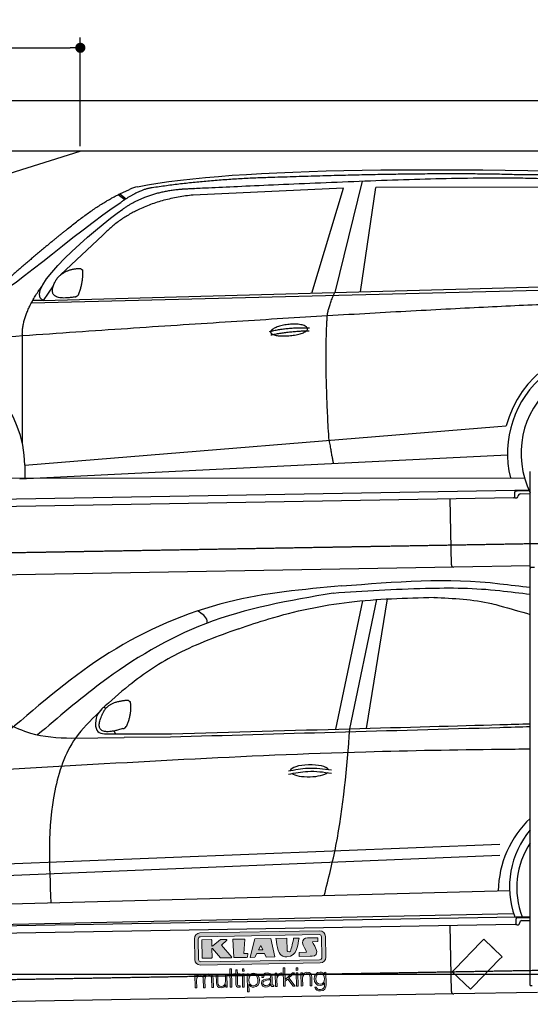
# Model space of a CAD drawing. Header units: millimetres. Extents: x 552 to 7231, y 5917 to 11886.
# Tile 3 of 4: x 2434 to 4448, y 7998 to 11886. Entities that reach past the tile are written whole.
import ezdxf

# ---------------------------------------------------------------- set-up
doc = ezdxf.new("R2010")
doc.units = ezdxf.units.MM
doc.linetypes.add('GEN3', pattern=[6.25, 5, -1.25])
doc.layers.get('0').update_dxf_attribs({"lineweight": 25})
for name, color, linetype, lineweight in [('3', 6, 'GEN3', 25), ('4', 3, 'Continuous', 25), ('5', 3, 'Continuous', 25)]:
    doc.layers.add(name, color=color, linetype=linetype, lineweight=lineweight)
doc.layers.add('Car', color=10, linetype='Continuous')
doc.layers.add('Logo', color=7, linetype='Continuous')
doc.styles.get("Standard").update_dxf_attribs({"font": 'ISOCP.SHX'})
doc.dimstyles.new('GEN-ISO$0', dxfattribs={"dimscale": 20, "dimtxt": 3.5, "dimasz": 2, "dimexe": 2, "dimexo": 1, "dimgap": 1.5, "dimtad": 1, "dimdec": 1, "dimlfac": 0.1, "dimdsep": 46, "dimtxsty": 'Standard', "dimblk": 'PUNKT', "dimcen": 2, "dimclrd": 256, "dimclre": 256, "dimclrt": 2, "dimadec": 0, "dimazin": 0, "dimtp": 0.1, "dimtm": 0.1, "dimtfac": 0.71, "dimtdec": 1, "dimtmove": 2, "dimatfit": 3, "dimldrblk": 'PUNKT', "dimfxl": 1, "dimtolj": 1, "dimarcsym": 0})

# ---------------------------------------------------------------- blocks, each defined once
blk = doc.blocks.new('PUNKT')
at = {"layer": '4', "color": 0, "linetype": 'ByBlock'}
blk.add_line((-0.5, 0), (-1, 0), dxfattribs=at)
at = {"layer": '4', "color": 0, "linetype": 'ByBlock', "const_width": 0.5}
blk.add_lwpolyline([(-0.25, 0, 1), (0.25, 0, 1)], format="xyb", close=True, dxfattribs=at)
blk = doc.blocks.new('*D9')
at = {"layer": '4', "lineweight": -2, "transparency": 16777216}
for p, q in [((1072.8, 11385.9), (1072.8, 11814.6)), ((2672.8, 11385.9), (2672.8, 11814.6)), ((1112.8, 11774.6), (2632.8, 11774.6))]:
    blk.add_line(p, q, dxfattribs=at)
at = {"layer": 'Defpoints', "color": 0, "transparency": 16777216}
for p in [(2672.8, 11774.6), (1072.8, 11365.9), (2672.8, 11365.9)]:
    blk.add_point(p, dxfattribs=at)
at = {"layer": '4', "lineweight": -2, "transparency": 16777216, "xscale": 40, "yscale": 40, "zscale": 40, "rotation": 180}
blk.add_blockref('PUNKT', (1072.8, 11774.6), dxfattribs=at)
at = {"layer": '4', "lineweight": -2, "transparency": 16777216, "xscale": 40, "yscale": 40, "zscale": 40}
blk.add_blockref('PUNKT', (2672.8, 11774.6), dxfattribs=at)
at = {"layer": '4', "color": 2, "transparency": 16777216, "insert": (1872.8, 11839.6), "char_height": 70, "attachment_point": 5}
blk.add_mtext('\\A1;160', dxfattribs=at)
blk = doc.blocks.new('KLAUS')
at = {"layer": 'Logo'}
h = blk.add_hatch(color=8, dxfattribs=at)
h.dxf.hatch_style = 2
edge = h.paths.add_edge_path()
edge.add_spline(control_points=[(3.6, 29.09), (2.88, 29.09), (2.3, 28.51), (2.3, 27.8), (2.3, 27.8), (2.3, 16.11), (2.3, 16.11), (2.3, 15.39), (2.88, 14.81), (3.6, 14.81), (3.6, 14.81), (71.16, 14.81), (71.16, 14.81), (71.88, 14.81), (72.46, 15.39), (72.46, 16.11), (72.46, 16.11), (72.46, 27.8), (72.46, 27.8), (72.46, 28.51), (71.88, 29.09), (71.16, 29.09), (71.16, 29.09), (3.6, 29.09), (3.6, 29.09), (3.6, 29.09), (3.6, 29.09), (3.6, 29.09)], knot_values=[0, 0, 0, 0, 1, 1, 1, 2, 2, 2, 3, 3, 3, 4, 4, 4, 5, 5, 5, 6, 6, 6, 7, 7, 7, 8, 8, 8, 9, 9, 9, 9], degree=3, periodic=0)
edge = h.paths.add_edge_path()
edge.add_spline(control_points=[(3.35, 31.23), (3.35, 31.23), (71.47, 31.23), (71.47, 31.23), (73.26, 31.23), (74.71, 29.77), (74.71, 27.99), (74.71, 27.99), (74.71, 16.17), (74.71, 16.17), (74.71, 14.38), (73.26, 12.93), (71.47, 12.93), (71.47, 12.93), (3.35, 12.93), (3.35, 12.93), (1.56, 12.93), (0.11, 14.38), (0.11, 16.17), (0.11, 16.17), (0.11, 27.99), (0.11, 27.99), (0.11, 29.77), (1.56, 31.23), (3.35, 31.23), (3.35, 31.23), (3.35, 31.23), (3.35, 31.23)], knot_values=[0, 0, 0, 0, 1, 1, 1, 2, 2, 2, 3, 3, 3, 4, 4, 4, 5, 5, 5, 6, 6, 6, 7, 7, 7, 8, 8, 8, 9, 9, 9, 9], degree=3, periodic=0)
h = blk.add_hatch(color=8, dxfattribs=at)
h.dxf.hatch_style = 2
edge = h.paths.add_edge_path()
edge.add_spline(control_points=[(4.5, 27.33), (4.5, 27.33), (9.7, 27.33), (9.7, 27.33), (9.84, 27.33), (9.96, 27.22), (9.96, 27.08), (9.96, 27.08), (9.96, 23.69), (9.96, 23.69), (9.96, 23.69), (9.94, 23.64), (10.04, 23.59), (10.14, 23.53), (10.2, 23.57), (10.2, 23.57), (10.2, 23.57), (10.51, 23.75), (10.51, 23.75), (10.51, 23.75), (14.94, 27.33), (14.94, 27.33), (14.94, 27.33), (18.41, 27.33), (18.41, 27.33), (18.41, 27.33), (18.49, 27.33), (18.56, 27.2), (18.65, 27.04), (18.53, 26.91), (18.53, 26.91), (18.53, 26.91), (15.49, 24.11), (15.49, 24.11), (15.49, 24.11), (21.14, 17.06), (21.14, 17.06), (21.14, 17.06), (21.13, 16.91), (21.13, 16.91), (21.08, 16.84), (20.99, 16.82), (20.99, 16.82), (20.99, 16.82), (14.7, 16.82), (14.7, 16.82), (14.7, 16.82), (10.26, 22.17), (10.26, 22.17), (10.26, 22.17), (10.19, 22.24), (10.08, 22.21), (9.97, 22.18), (9.96, 22.11), (9.96, 22.11), (9.96, 22.11), (9.96, 17.08), (9.96, 17.08), (9.96, 16.94), (9.84, 16.82), (9.7, 16.82), (9.7, 16.82), (4.5, 16.82), (4.5, 16.82), (4.36, 16.82), (4.25, 16.94), (4.25, 17.08), (4.25, 17.08), (4.25, 27.08), (4.25, 27.08), (4.25, 27.22), (4.36, 27.33), (4.5, 27.33), (4.5, 27.33), (4.5, 27.33), (4.5, 27.33)], knot_values=[0, 0, 0, 0, 1, 1, 1, 2, 2, 2, 3, 3, 3, 4, 4, 4, 5, 5, 5, 6, 6, 6, 7, 7, 7, 8, 8, 8, 9, 9, 9, 10, 10, 10, 11, 11, 11, 12, 12, 12, 13, 13, 13, 14, 14, 14, 15, 15, 15, 16, 16, 16, 17, 17, 17, 18, 18, 18, 19, 19, 19, 20, 20, 20, 21, 21, 21, 22, 22, 22, 23, 23, 23, 24, 24, 24, 25, 25, 25, 25], degree=3, periodic=0)
h = blk.add_hatch(color=8, dxfattribs=at)
h.dxf.hatch_style = 2
h.paths.add_polyline_path([(22.42, 17.06), (21.97, 27.15), (22.24, 27.33), (28.55, 27.33), (28.86, 26.97), (28.01, 19.08), (30.26, 19.07), (30.44, 18.95), (30.08, 16.95), (29.49, 16.82), (22.6, 16.82)])
h = blk.add_hatch(color=8, dxfattribs=at)
h.paths.add_polyline_path([(36.52, 21.01), (38.93, 21.01), (37.87, 23.57)])
h.paths.add_polyline_path([(34.52, 27.33), (43.65, 27.33), (45.76, 16.94), (45.57, 16.82), (40.83, 16.82), (39.89, 18.95), (35.42, 18.95), (34.27, 16.82), (31.78, 16.82), (31.66, 17)])
h = blk.add_hatch(color=8, dxfattribs=at)
h.dxf.hatch_style = 2
edge = h.paths.add_edge_path()
edge.add_spline(control_points=[(52.69, 27.32), (52.69, 27.32), (52.88, 20.14), (52.88, 20.14), (53.01, 19.89), (53.2, 19.77), (53.43, 19.71), (53.91, 19.59), (54.43, 19.57), (54.64, 20.03), (55.23, 21.34), (56.27, 25.45), (56.6, 27.33), (56.6, 27.33), (59.77, 27.33), (59.77, 27.33), (58.77, 23.9), (58.56, 16.82), (52.63, 16.76), (48.72, 16.72), (48.01, 19.35), (47.27, 22.24), (46.89, 23.68), (46.54, 27.33), (46.54, 27.33), (46.54, 27.33), (52.69, 27.32), (52.69, 27.32), (52.69, 27.32), (52.69, 27.32), (52.69, 27.32)], knot_values=[0, 0, 0, 0, 1, 1, 1, 2, 2, 2, 3, 3, 3, 4, 4, 4, 5, 5, 5, 6, 6, 6, 7, 7, 7, 8, 8, 8, 9, 9, 9, 10, 10, 10, 10], degree=3, periodic=0)
h = blk.add_hatch(color=8, dxfattribs=at)
h.dxf.hatch_style = 2
edge = h.paths.add_edge_path()
edge.add_spline(control_points=[(64.46, 27.33), (64.46, 27.33), (70.31, 27.33), (70.31, 27.33), (70.31, 26.52), (70.31, 26.02), (70.31, 25.12), (70.31, 25.12), (67.3, 25.12), (67.3, 25.12), (67.24, 25.04), (67.25, 25.11), (67.25, 24.91), (67.25, 24.88), (69.73, 20.38), (69.73, 19.57), (69.73, 16.4), (67.22, 16.81), (65.9, 16.82), (65.9, 16.82), (59.59, 16.82), (59.59, 16.82), (59.59, 17.76), (59.59, 18.23), (59.59, 19.14), (59.59, 19.14), (63.75, 19.14), (63.75, 19.14), (63.82, 19.22), (63.81, 19.11), (63.81, 19.31), (63.81, 20.32), (61.58, 23.06), (61.58, 24.63), (61.58, 26.33), (62.83, 27.34), (64.46, 27.33), (64.46, 27.33), (64.46, 27.33), (64.46, 27.33)], knot_values=[0, 0, 0, 0, 1, 1, 1, 2, 2, 2, 3, 3, 3, 4, 4, 4, 5, 5, 5, 6, 6, 6, 7, 7, 7, 8, 8, 8, 9, 9, 9, 10, 10, 10, 11, 11, 11, 12, 12, 12, 13, 13, 13, 13], degree=3, periodic=0)
h = blk.add_hatch(color=30, dxfattribs=at)
h.dxf.hatch_style = 2
edge = h.paths.add_edge_path()
edge.add_spline(control_points=[(0, 0), (0, 0), (0.92, 0), (0.92, 0), (0.92, 0), (0.92, 4.22), (0.92, 4.22), (0.94, 5.8), (1.58, 7), (3.18, 7), (4.35, 7), (4.77, 6.15), (4.76, 5.12), (4.76, 5.12), (4.76, 0), (4.76, 0), (4.76, 0), (5.68, 0), (5.68, 0), (5.68, 0), (5.68, 4.27), (5.68, 4.27), (5.68, 5.68), (6.14, 7), (7.73, 7), (9.05, 7), (9.52, 6.32), (9.52, 5.08), (9.52, 5.08), (9.52, 0), (9.52, 0), (9.52, 0), (10.44, 0), (10.44, 0), (10.44, 0), (10.44, 5.12), (10.44, 5.12), (10.44, 6.91), (9.59, 7.77), (7.94, 7.77), (6.94, 7.77), (5.99, 7.29), (5.54, 6.3), (5.26, 7.29), (4.36, 7.77), (3.37, 7.77), (2.17, 7.77), (1.38, 7.19), (0.89, 6.28), (0.89, 6.28), (0.85, 6.28), (0.85, 6.28), (0.85, 6.28), (0.85, 7.55), (0.85, 7.55), (0.85, 7.55), (0, 7.55), (0, 7.55), (0, 7.55), (0, 0), (0, 0), (0, 0), (0, 0), (0, 0)], knot_values=[0, 0, 0, 0, 1, 1, 1, 2, 2, 2, 3, 3, 3, 4, 4, 4, 5, 5, 5, 6, 6, 6, 7, 7, 7, 8, 8, 8, 9, 9, 9, 10, 10, 10, 11, 11, 11, 12, 12, 12, 13, 13, 13, 14, 14, 14, 15, 15, 15, 16, 16, 16, 17, 17, 17, 18, 18, 18, 19, 19, 19, 20, 20, 20, 21, 21, 21, 21], degree=3, periodic=0)
h = blk.add_hatch(color=30, dxfattribs=at)
h.dxf.hatch_style = 2
edge = h.paths.add_edge_path()
edge.add_spline(control_points=[(18.31, 7.55), (18.31, 7.55), (17.39, 7.55), (17.39, 7.55), (17.39, 7.55), (17.39, 3.59), (17.39, 3.59), (17.39, 2.05), (16.7, 0.56), (15.12, 0.56), (13.66, 0.56), (13.15, 1.27), (13.1, 2.64), (13.1, 2.64), (13.1, 7.55), (13.1, 7.55), (13.1, 7.55), (12.18, 7.55), (12.18, 7.55), (12.18, 7.55), (12.18, 2.65), (12.18, 2.65), (12.18, 0.89), (12.93, -0.22), (14.83, -0.22), (15.96, -0.22), (16.95, 0.35), (17.44, 1.36), (17.44, 1.36), (17.47, 1.36), (17.47, 1.36), (17.47, 1.36), (17.47, 0), (17.47, 0), (17.47, 0), (18.31, 0), (18.31, 0), (18.31, 0), (18.31, 7.55), (18.31, 7.55), (18.31, 7.55), (18.31, 7.55), (18.31, 7.55)], knot_values=[0, 0, 0, 0, 1, 1, 1, 2, 2, 2, 3, 3, 3, 4, 4, 4, 5, 5, 5, 6, 6, 6, 7, 7, 7, 8, 8, 8, 9, 9, 9, 10, 10, 10, 11, 11, 11, 12, 12, 12, 13, 13, 13, 14, 14, 14, 14], degree=3, periodic=0)
h = blk.add_hatch(color=30, dxfattribs=at)
h.dxf.hatch_style = 2
h.paths.add_polyline_path([(20.07, 0), (20.99, 0), (20.99, 10.45), (20.07, 10.45)])
h = blk.add_hatch(color=30, dxfattribs=at)
h.dxf.hatch_style = 2
edge = h.paths.add_edge_path()
edge.add_spline(control_points=[(24.22, 9.82), (24.22, 9.82), (23.3, 9.82), (23.3, 9.82), (23.3, 9.82), (23.3, 7.55), (23.3, 7.55), (23.3, 7.55), (21.98, 7.55), (21.98, 7.55), (21.98, 7.55), (21.98, 6.78), (21.98, 6.78), (21.98, 6.78), (23.3, 6.78), (23.3, 6.78), (23.3, 6.78), (23.3, 1.61), (23.3, 1.61), (23.28, 0.32), (23.71, -0.09), (24.94, -0.09), (25.22, -0.09), (25.48, -0.06), (25.76, -0.06), (25.76, -0.06), (25.76, 0.73), (25.76, 0.73), (25.5, 0.7), (25.23, 0.69), (24.97, 0.69), (24.31, 0.73), (24.22, 1.08), (24.22, 1.68), (24.22, 1.68), (24.22, 6.78), (24.22, 6.78), (24.22, 6.78), (25.76, 6.78), (25.76, 6.78), (25.76, 6.78), (25.76, 7.55), (25.76, 7.55), (25.76, 7.55), (24.22, 7.55), (24.22, 7.55), (24.22, 7.55), (24.22, 9.82), (24.22, 9.82), (24.22, 9.82), (24.22, 9.82), (24.22, 9.82)], knot_values=[0, 0, 0, 0, 1, 1, 1, 2, 2, 2, 3, 3, 3, 4, 4, 4, 5, 5, 5, 6, 6, 6, 7, 7, 7, 8, 8, 8, 9, 9, 9, 10, 10, 10, 11, 11, 11, 12, 12, 12, 13, 13, 13, 14, 14, 14, 15, 15, 15, 16, 16, 16, 17, 17, 17, 17], degree=3, periodic=0)
h = blk.add_hatch(color=30, dxfattribs=at)
h.paths.add_polyline_path([(27.1, 0), (28.03, 0), (28.03, 7.55), (27.1, 7.55)])
h.paths.add_polyline_path([(27.1, 8.98), (28.03, 8.98), (28.03, 10.45), (27.1, 10.45)])
h = blk.add_hatch(color=30, dxfattribs=at)
edge = h.paths.add_edge_path()
edge.add_spline(control_points=[(35.84, 3.78), (35.84, 2.21), (35.12, 0.56), (33.37, 0.56), (31.4, 0.56), (30.72, 2.21), (30.72, 3.78), (30.72, 5.49), (31.33, 7), (33.37, 7), (35.12, 7), (35.84, 5.34), (35.84, 3.78), (35.84, 3.78), (35.84, 3.78), (35.84, 3.78)], knot_values=[0, 0, 0, 0, 1, 1, 1, 2, 2, 2, 3, 3, 3, 4, 4, 4, 5, 5, 5, 5], degree=3, periodic=0)
edge = h.paths.add_edge_path()
edge.add_spline(control_points=[(29.79, -2.8), (29.79, -2.8), (30.72, -2.8), (30.72, -2.8), (30.72, -2.8), (30.72, 1.43), (30.72, 1.43), (30.72, 1.43), (30.74, 1.43), (30.74, 1.43), (31.14, 0.35), (32.24, -0.22), (33.37, -0.22), (35.66, -0.22), (36.76, 1.64), (36.76, 3.78), (36.76, 5.91), (35.66, 7.77), (33.37, 7.77), (32.15, 7.77), (31.1, 7.14), (30.67, 6.12), (30.67, 6.12), (30.64, 6.12), (30.64, 6.12), (30.64, 6.12), (30.64, 7.55), (30.64, 7.55), (30.64, 7.55), (29.79, 7.55), (29.79, 7.55), (29.79, 7.55), (29.79, -2.8), (29.79, -2.8), (29.79, -2.8), (29.79, -2.8), (29.79, -2.8)], knot_values=[0, 0, 0, 0, 1, 1, 1, 2, 2, 2, 3, 3, 3, 4, 4, 4, 5, 5, 5, 6, 6, 6, 7, 7, 7, 8, 8, 8, 9, 9, 9, 10, 10, 10, 11, 11, 11, 12, 12, 12, 12], degree=3, periodic=0)
h = blk.add_hatch(color=30, dxfattribs=at)
edge = h.paths.add_edge_path()
edge.add_spline(control_points=[(43.03, 2.93), (43.04, 1.45), (41.8, 0.56), (40.39, 0.56), (39.53, 0.56), (38.71, 1.13), (38.71, 2.05), (38.71, 3.53), (40.66, 3.51), (42.22, 3.79), (42.47, 3.84), (42.88, 3.91), (43, 4.13), (43, 4.13), (43.03, 4.13), (43.03, 4.13), (43.03, 4.13), (43.03, 2.93), (43.03, 2.93), (43.03, 2.93), (43.03, 2.93), (43.03, 2.93)], knot_values=[0, 0, 0, 0, 1, 1, 1, 2, 2, 2, 3, 3, 3, 4, 4, 4, 5, 5, 5, 6, 6, 6, 7, 7, 7, 7], degree=3, periodic=0)
edge = h.paths.add_edge_path()
edge.add_spline(control_points=[(39.03, 5.24), (39.06, 6.47), (39.91, 7), (41.05, 7), (42.14, 7), (43.03, 6.69), (43.03, 5.45), (43.03, 4.61), (42.6, 4.51), (41.84, 4.42), (39.85, 4.19), (37.79, 4.11), (37.79, 1.99), (37.79, 0.47), (38.93, -0.22), (40.32, -0.22), (41.77, -0.22), (42.43, 0.34), (43.07, 1.32), (43.07, 1.32), (43.1, 1.32), (43.1, 1.32), (43.1, 0.53), (43.25, 0), (44.19, 0), (44.43, 0), (44.58, 0.01), (44.79, 0.06), (44.79, 0.06), (44.79, 0.83), (44.79, 0.83), (44.71, 0.81), (44.6, 0.78), (44.49, 0.78), (44.13, 0.78), (43.95, 0.98), (43.95, 1.33), (43.95, 1.33), (43.95, 5.34), (43.95, 5.34), (43.95, 7.36), (42.5, 7.77), (41.17, 7.77), (39.44, 7.77), (38.2, 7.01), (38.11, 5.24), (38.11, 5.24), (39.03, 5.24), (39.03, 5.24), (39.03, 5.24), (39.03, 5.24), (39.03, 5.24)], knot_values=[0, 0, 0, 0, 1, 1, 1, 2, 2, 2, 3, 3, 3, 4, 4, 4, 5, 5, 5, 6, 6, 6, 7, 7, 7, 8, 8, 8, 9, 9, 9, 10, 10, 10, 11, 11, 11, 12, 12, 12, 13, 13, 13, 14, 14, 14, 15, 15, 15, 16, 16, 16, 17, 17, 17, 17], degree=3, periodic=0)
h = blk.add_hatch(color=30, dxfattribs=at)
h.dxf.hatch_style = 2
edge = h.paths.add_edge_path()
edge.add_spline(control_points=[(45.79, 0), (45.79, 0), (46.71, 0), (46.71, 0), (46.71, 0), (46.71, 4.03), (46.71, 4.03), (46.71, 5.59), (47.85, 6.82), (49.52, 6.73), (49.52, 6.73), (49.52, 7.66), (49.52, 7.66), (48.16, 7.72), (47.14, 7), (46.67, 5.78), (46.67, 5.78), (46.64, 5.78), (46.64, 5.78), (46.64, 5.78), (46.64, 7.55), (46.64, 7.55), (46.64, 7.55), (45.79, 7.55), (45.79, 7.55), (45.79, 7.55), (45.79, 0), (45.79, 0), (45.79, 0), (45.79, 0), (45.79, 0)], knot_values=[0, 0, 0, 0, 1, 1, 1, 2, 2, 2, 3, 3, 3, 4, 4, 4, 5, 5, 5, 6, 6, 6, 7, 7, 7, 8, 8, 8, 9, 9, 9, 10, 10, 10, 10], degree=3, periodic=0)
h = blk.add_hatch(color=30, dxfattribs=at)
h.dxf.hatch_style = 2
h.paths.add_polyline_path([(50.4, 0), (51.32, 0), (51.32, 2.87), (52.82, 4.11), (55.8, 0), (56.96, 0), (53.52, 4.76), (56.74, 7.55), (55.51, 7.55), (51.32, 3.89), (51.32, 10.45), (50.4, 10.45)])
h = blk.add_hatch(color=30, dxfattribs=at)
h.paths.add_polyline_path([(57.74, 0), (58.66, 0), (58.66, 7.55), (57.74, 7.55)])
h.paths.add_polyline_path([(57.74, 8.98), (58.66, 8.98), (58.66, 10.45), (57.74, 10.45)])
h = blk.add_hatch(color=30, dxfattribs=at)
h.dxf.hatch_style = 2
edge = h.paths.add_edge_path()
edge.add_spline(control_points=[(60.41, 0), (60.41, 0), (61.33, 0), (61.33, 0), (61.33, 0), (61.33, 4.41), (61.33, 4.41), (61.36, 5.89), (62.24, 7), (63.7, 7), (65.2, 7), (65.62, 6.02), (65.62, 4.71), (65.62, 4.71), (65.62, 0), (65.62, 0), (65.62, 0), (66.54, 0), (66.54, 0), (66.54, 0), (66.54, 4.86), (66.54, 4.86), (66.54, 6.66), (65.9, 7.77), (63.78, 7.77), (62.71, 7.77), (61.7, 7.16), (61.36, 6.25), (61.36, 6.25), (61.33, 6.25), (61.33, 6.25), (61.33, 6.25), (61.33, 7.55), (61.33, 7.55), (61.33, 7.55), (60.41, 7.55), (60.41, 7.55), (60.41, 7.55), (60.41, 0), (60.41, 0), (60.41, 0), (60.41, 0), (60.41, 0)], knot_values=[0, 0, 0, 0, 1, 1, 1, 2, 2, 2, 3, 3, 3, 4, 4, 4, 5, 5, 5, 6, 6, 6, 7, 7, 7, 8, 8, 8, 9, 9, 9, 10, 10, 10, 11, 11, 11, 12, 12, 12, 13, 13, 13, 14, 14, 14, 14], degree=3, periodic=0)
h = blk.add_hatch(color=30, dxfattribs=at)
edge = h.paths.add_edge_path()
edge.add_spline(control_points=[(71.32, 0.86), (69.62, 0.86), (68.83, 2.34), (68.83, 3.86), (68.83, 5.43), (69.56, 7), (71.32, 7), (73.06, 7), (73.75, 5.34), (73.75, 3.86), (73.75, 2.33), (72.91, 0.86), (71.32, 0.86), (71.32, 0.86), (71.32, 0.86), (71.32, 0.86)], knot_values=[0, 0, 0, 0, 1, 1, 1, 2, 2, 2, 3, 3, 3, 4, 4, 4, 5, 5, 5, 5], degree=3, periodic=0)
edge = h.paths.add_edge_path()
edge.add_spline(control_points=[(74.67, 7.55), (74.67, 7.55), (73.75, 7.55), (73.75, 7.55), (73.75, 7.55), (73.75, 6.25), (73.75, 6.25), (73.75, 6.25), (73.72, 6.25), (73.72, 6.25), (73.35, 7.09), (72.41, 7.77), (71.32, 7.77), (69.13, 7.77), (67.9, 6.05), (67.9, 3.97), (67.9, 1.82), (68.9, 0.09), (71.32, 0.09), (72.4, 0.09), (73.29, 0.72), (73.72, 1.64), (73.72, 1.64), (73.75, 1.64), (73.75, 1.64), (73.75, 1.64), (73.75, 0.61), (73.75, 0.61), (73.75, -1.23), (73.01, -2.24), (71.32, -2.24), (70.29, -2.24), (69.31, -1.85), (69.1, -0.73), (69.1, -0.73), (68.18, -0.73), (68.18, -0.73), (68.31, -2.34), (69.81, -3.02), (71.32, -3.02), (73.79, -3.02), (74.65, -1.64), (74.67, 0.61), (74.67, 0.61), (74.67, 7.55), (74.67, 7.55), (74.67, 7.55), (74.67, 7.55), (74.67, 7.55)], knot_values=[0, 0, 0, 0, 1, 1, 1, 2, 2, 2, 3, 3, 3, 4, 4, 4, 5, 5, 5, 6, 6, 6, 7, 7, 7, 8, 8, 8, 9, 9, 9, 10, 10, 10, 11, 11, 11, 12, 12, 12, 13, 13, 13, 14, 14, 14, 15, 15, 15, 16, 16, 16, 16], degree=3, periodic=0)
at = {"layer": 'Logo', "lineweight": 0}
for points in [[(22.42, 17.06), (21.97, 27.15), (22.24, 27.33), (28.55, 27.33), (28.86, 26.97), (28.01, 19.08), (30.26, 19.07), (30.44, 18.95), (30.08, 16.95), (29.49, 16.82), (22.6, 16.82), (22.42, 17.06), (22.42, 17.06)], [(34.52, 27.33), (43.65, 27.33), (45.76, 16.94), (45.57, 16.82), (40.83, 16.82), (39.89, 18.95), (35.42, 18.95), (34.27, 16.82), (31.78, 16.82), (31.66, 17), (34.52, 27.33), (34.52, 27.33)], [(36.52, 21.01), (38.93, 21.01), (37.87, 23.57), (36.52, 21.01), (36.52, 21.01)], [(20.07, 0), (20.99, 0), (20.99, 10.45), (20.07, 10.45), (20.07, 0), (20.07, 0)], [(27.1, 8.98), (28.03, 8.98), (28.03, 10.45), (27.1, 10.45), (27.1, 8.98), (27.1, 8.98)], [(27.1, 0), (28.03, 0), (28.03, 7.55), (27.1, 7.55), (27.1, 0), (27.1, 0)], [(50.4, 0), (51.32, 0), (51.32, 2.87), (52.82, 4.11), (55.8, 0), (56.96, 0), (53.52, 4.76), (56.74, 7.55), (55.51, 7.55), (51.32, 3.89), (51.32, 10.45), (50.4, 10.45), (50.4, 0), (50.4, 0)], [(57.74, 8.98), (58.66, 8.98), (58.66, 10.45), (57.74, 10.45), (57.74, 8.98), (57.74, 8.98)], [(57.74, 0), (58.66, 0), (58.66, 7.55), (57.74, 7.55), (57.74, 0), (57.74, 0)]]:
    blk.add_lwpolyline(points, dxfattribs=at)
for points, knots in [([(3.35, 31.23), (3.35, 31.23), (71.47, 31.23), (71.47, 31.23), (73.26, 31.23), (74.71, 29.77), (74.71, 27.99), (74.71, 27.99), (74.71, 16.17), (74.71, 16.17), (74.71, 14.38), (73.26, 12.93), (71.47, 12.93), (71.47, 12.93), (3.35, 12.93), (3.35, 12.93), (1.56, 12.93), (0.11, 14.38), (0.11, 16.17), (0.11, 16.17), (0.11, 27.99), (0.11, 27.99), (0.11, 29.77), (1.56, 31.23), (3.35, 31.23), (3.35, 31.23), (3.35, 31.23), (3.35, 31.23)], [0, 0, 0, 0, 1, 1, 1, 2, 2, 2, 3, 3, 3, 4, 4, 4, 5, 5, 5, 6, 6, 6, 7, 7, 7, 8, 8, 8, 9, 9, 9, 9]), ([(3.6, 29.09), (2.88, 29.09), (2.3, 28.51), (2.3, 27.8), (2.3, 27.8), (2.3, 16.11), (2.3, 16.11), (2.3, 15.39), (2.88, 14.81), (3.6, 14.81), (3.6, 14.81), (71.16, 14.81), (71.16, 14.81), (71.88, 14.81), (72.46, 15.39), (72.46, 16.11), (72.46, 16.11), (72.46, 27.8), (72.46, 27.8), (72.46, 28.51), (71.88, 29.09), (71.16, 29.09), (71.16, 29.09), (3.6, 29.09), (3.6, 29.09), (3.6, 29.09), (3.6, 29.09), (3.6, 29.09)], [0, 0, 0, 0, 1, 1, 1, 2, 2, 2, 3, 3, 3, 4, 4, 4, 5, 5, 5, 6, 6, 6, 7, 7, 7, 8, 8, 8, 9, 9, 9, 9]), ([(4.5, 27.33), (4.5, 27.33), (9.7, 27.33), (9.7, 27.33), (9.84, 27.33), (9.96, 27.22), (9.96, 27.08), (9.96, 27.08), (9.96, 23.69), (9.96, 23.69), (9.96, 23.69), (9.94, 23.64), (10.04, 23.59), (10.14, 23.53), (10.2, 23.57), (10.2, 23.57), (10.2, 23.57), (10.51, 23.75), (10.51, 23.75), (10.51, 23.75), (14.94, 27.33), (14.94, 27.33), (14.94, 27.33), (18.41, 27.33), (18.41, 27.33), (18.41, 27.33), (18.49, 27.33), (18.56, 27.2), (18.65, 27.04), (18.53, 26.91), (18.53, 26.91), (18.53, 26.91), (15.49, 24.11), (15.49, 24.11), (15.49, 24.11), (21.14, 17.06), (21.14, 17.06), (21.14, 17.06), (21.13, 16.91), (21.13, 16.91), (21.08, 16.84), (20.99, 16.82), (20.99, 16.82), (20.99, 16.82), (14.7, 16.82), (14.7, 16.82), (14.7, 16.82), (10.26, 22.17), (10.26, 22.17), (10.26, 22.17), (10.19, 22.24), (10.08, 22.21), (9.97, 22.18), (9.96, 22.11), (9.96, 22.11), (9.96, 22.11), (9.96, 17.08), (9.96, 17.08), (9.96, 16.94), (9.84, 16.82), (9.7, 16.82), (9.7, 16.82), (4.5, 16.82), (4.5, 16.82), (4.36, 16.82), (4.25, 16.94), (4.25, 17.08), (4.25, 17.08), (4.25, 27.08), (4.25, 27.08), (4.25, 27.22), (4.36, 27.33), (4.5, 27.33), (4.5, 27.33), (4.5, 27.33), (4.5, 27.33)], [0, 0, 0, 0, 1, 1, 1, 2, 2, 2, 3, 3, 3, 4, 4, 4, 5, 5, 5, 6, 6, 6, 7, 7, 7, 8, 8, 8, 9, 9, 9, 10, 10, 10, 11, 11, 11, 12, 12, 12, 13, 13, 13, 14, 14, 14, 15, 15, 15, 16, 16, 16, 17, 17, 17, 18, 18, 18, 19, 19, 19, 20, 20, 20, 21, 21, 21, 22, 22, 22, 23, 23, 23, 24, 24, 24, 25, 25, 25, 25]), ([(52.69, 27.32), (52.69, 27.32), (52.88, 20.14), (52.88, 20.14), (53.01, 19.89), (53.2, 19.77), (53.43, 19.71), (53.91, 19.59), (54.43, 19.57), (54.64, 20.03), (55.23, 21.34), (56.27, 25.45), (56.6, 27.33), (56.6, 27.33), (59.77, 27.33), (59.77, 27.33), (58.77, 23.9), (58.56, 16.82), (52.63, 16.76), (48.72, 16.72), (48.01, 19.35), (47.27, 22.24), (46.89, 23.68), (46.54, 27.33), (46.54, 27.33), (46.54, 27.33), (52.69, 27.32), (52.69, 27.32), (52.69, 27.32), (52.69, 27.32), (52.69, 27.32)], [0, 0, 0, 0, 1, 1, 1, 2, 2, 2, 3, 3, 3, 4, 4, 4, 5, 5, 5, 6, 6, 6, 7, 7, 7, 8, 8, 8, 9, 9, 9, 10, 10, 10, 10]), ([(64.46, 27.33), (64.46, 27.33), (70.31, 27.33), (70.31, 27.33), (70.31, 26.52), (70.31, 26.02), (70.31, 25.12), (70.31, 25.12), (67.3, 25.12), (67.3, 25.12), (67.24, 25.04), (67.25, 25.11), (67.25, 24.91), (67.25, 24.88), (69.73, 20.38), (69.73, 19.57), (69.73, 16.4), (67.22, 16.81), (65.9, 16.82), (65.9, 16.82), (59.59, 16.82), (59.59, 16.82), (59.59, 17.76), (59.59, 18.23), (59.59, 19.14), (59.59, 19.14), (63.75, 19.14), (63.75, 19.14), (63.82, 19.22), (63.81, 19.11), (63.81, 19.31), (63.81, 20.32), (61.58, 23.06), (61.58, 24.63), (61.58, 26.33), (62.83, 27.34), (64.46, 27.33), (64.46, 27.33), (64.46, 27.33), (64.46, 27.33)], [0, 0, 0, 0, 1, 1, 1, 2, 2, 2, 3, 3, 3, 4, 4, 4, 5, 5, 5, 6, 6, 6, 7, 7, 7, 8, 8, 8, 9, 9, 9, 10, 10, 10, 11, 11, 11, 12, 12, 12, 13, 13, 13, 13]), ([(0, 0), (0, 0), (0.92, 0), (0.92, 0), (0.92, 0), (0.92, 4.22), (0.92, 4.22), (0.94, 5.8), (1.58, 7), (3.18, 7), (4.35, 7), (4.77, 6.15), (4.76, 5.12), (4.76, 5.12), (4.76, 0), (4.76, 0), (4.76, 0), (5.68, 0), (5.68, 0), (5.68, 0), (5.68, 4.27), (5.68, 4.27), (5.68, 5.68), (6.14, 7), (7.73, 7), (9.05, 7), (9.52, 6.32), (9.52, 5.08), (9.52, 5.08), (9.52, 0), (9.52, 0), (9.52, 0), (10.44, 0), (10.44, 0), (10.44, 0), (10.44, 5.12), (10.44, 5.12), (10.44, 6.91), (9.59, 7.77), (7.94, 7.77), (6.94, 7.77), (5.99, 7.29), (5.54, 6.3), (5.26, 7.29), (4.36, 7.77), (3.37, 7.77), (2.17, 7.77), (1.38, 7.19), (0.89, 6.28), (0.89, 6.28), (0.85, 6.28), (0.85, 6.28), (0.85, 6.28), (0.85, 7.55), (0.85, 7.55), (0.85, 7.55), (0, 7.55), (0, 7.55), (0, 7.55), (0, 0), (0, 0), (0, 0), (0, 0), (0, 0)], [0, 0, 0, 0, 1, 1, 1, 2, 2, 2, 3, 3, 3, 4, 4, 4, 5, 5, 5, 6, 6, 6, 7, 7, 7, 8, 8, 8, 9, 9, 9, 10, 10, 10, 11, 11, 11, 12, 12, 12, 13, 13, 13, 14, 14, 14, 15, 15, 15, 16, 16, 16, 17, 17, 17, 18, 18, 18, 19, 19, 19, 20, 20, 20, 21, 21, 21, 21]), ([(18.31, 7.55), (18.31, 7.55), (17.39, 7.55), (17.39, 7.55), (17.39, 7.55), (17.39, 3.59), (17.39, 3.59), (17.39, 2.05), (16.7, 0.56), (15.12, 0.56), (13.66, 0.56), (13.15, 1.27), (13.1, 2.64), (13.1, 2.64), (13.1, 7.55), (13.1, 7.55), (13.1, 7.55), (12.18, 7.55), (12.18, 7.55), (12.18, 7.55), (12.18, 2.65), (12.18, 2.65), (12.18, 0.89), (12.93, -0.22), (14.83, -0.22), (15.96, -0.22), (16.95, 0.35), (17.44, 1.36), (17.44, 1.36), (17.47, 1.36), (17.47, 1.36), (17.47, 1.36), (17.47, 0), (17.47, 0), (17.47, 0), (18.31, 0), (18.31, 0), (18.31, 0), (18.31, 7.55), (18.31, 7.55), (18.31, 7.55), (18.31, 7.55), (18.31, 7.55)], [0, 0, 0, 0, 1, 1, 1, 2, 2, 2, 3, 3, 3, 4, 4, 4, 5, 5, 5, 6, 6, 6, 7, 7, 7, 8, 8, 8, 9, 9, 9, 10, 10, 10, 11, 11, 11, 12, 12, 12, 13, 13, 13, 14, 14, 14, 14]), ([(24.22, 9.82), (24.22, 9.82), (23.3, 9.82), (23.3, 9.82), (23.3, 9.82), (23.3, 7.55), (23.3, 7.55), (23.3, 7.55), (21.98, 7.55), (21.98, 7.55), (21.98, 7.55), (21.98, 6.78), (21.98, 6.78), (21.98, 6.78), (23.3, 6.78), (23.3, 6.78), (23.3, 6.78), (23.3, 1.61), (23.3, 1.61), (23.28, 0.32), (23.71, -0.09), (24.94, -0.09), (25.22, -0.09), (25.48, -0.06), (25.76, -0.06), (25.76, -0.06), (25.76, 0.73), (25.76, 0.73), (25.5, 0.7), (25.23, 0.69), (24.97, 0.69), (24.31, 0.73), (24.22, 1.08), (24.22, 1.68), (24.22, 1.68), (24.22, 6.78), (24.22, 6.78), (24.22, 6.78), (25.76, 6.78), (25.76, 6.78), (25.76, 6.78), (25.76, 7.55), (25.76, 7.55), (25.76, 7.55), (24.22, 7.55), (24.22, 7.55), (24.22, 7.55), (24.22, 9.82), (24.22, 9.82), (24.22, 9.82), (24.22, 9.82), (24.22, 9.82)], [0, 0, 0, 0, 1, 1, 1, 2, 2, 2, 3, 3, 3, 4, 4, 4, 5, 5, 5, 6, 6, 6, 7, 7, 7, 8, 8, 8, 9, 9, 9, 10, 10, 10, 11, 11, 11, 12, 12, 12, 13, 13, 13, 14, 14, 14, 15, 15, 15, 16, 16, 16, 17, 17, 17, 17]), ([(29.79, -2.8), (29.79, -2.8), (30.72, -2.8), (30.72, -2.8), (30.72, -2.8), (30.72, 1.43), (30.72, 1.43), (30.72, 1.43), (30.74, 1.43), (30.74, 1.43), (31.14, 0.35), (32.24, -0.22), (33.37, -0.22), (35.66, -0.22), (36.76, 1.64), (36.76, 3.78), (36.76, 5.91), (35.66, 7.77), (33.37, 7.77), (32.15, 7.77), (31.1, 7.14), (30.67, 6.12), (30.67, 6.12), (30.64, 6.12), (30.64, 6.12), (30.64, 6.12), (30.64, 7.55), (30.64, 7.55), (30.64, 7.55), (29.79, 7.55), (29.79, 7.55), (29.79, 7.55), (29.79, -2.8), (29.79, -2.8), (29.79, -2.8), (29.79, -2.8), (29.79, -2.8)], [0, 0, 0, 0, 1, 1, 1, 2, 2, 2, 3, 3, 3, 4, 4, 4, 5, 5, 5, 6, 6, 6, 7, 7, 7, 8, 8, 8, 9, 9, 9, 10, 10, 10, 11, 11, 11, 12, 12, 12, 12]), ([(35.84, 3.78), (35.84, 2.21), (35.12, 0.56), (33.37, 0.56), (31.4, 0.56), (30.72, 2.21), (30.72, 3.78), (30.72, 5.49), (31.33, 7), (33.37, 7), (35.12, 7), (35.84, 5.34), (35.84, 3.78), (35.84, 3.78), (35.84, 3.78), (35.84, 3.78)], [0, 0, 0, 0, 1, 1, 1, 2, 2, 2, 3, 3, 3, 4, 4, 4, 5, 5, 5, 5]), ([(39.03, 5.24), (39.06, 6.47), (39.91, 7), (41.05, 7), (42.14, 7), (43.03, 6.69), (43.03, 5.45), (43.03, 4.61), (42.6, 4.51), (41.84, 4.42), (39.85, 4.19), (37.79, 4.11), (37.79, 1.99), (37.79, 0.47), (38.93, -0.22), (40.32, -0.22), (41.77, -0.22), (42.43, 0.34), (43.07, 1.32), (43.07, 1.32), (43.1, 1.32), (43.1, 1.32), (43.1, 0.53), (43.25, 0), (44.19, 0), (44.43, 0), (44.58, 0.01), (44.79, 0.06), (44.79, 0.06), (44.79, 0.83), (44.79, 0.83), (44.71, 0.81), (44.6, 0.78), (44.49, 0.78), (44.13, 0.78), (43.95, 0.98), (43.95, 1.33), (43.95, 1.33), (43.95, 5.34), (43.95, 5.34), (43.95, 7.36), (42.5, 7.77), (41.17, 7.77), (39.44, 7.77), (38.2, 7.01), (38.11, 5.24), (38.11, 5.24), (39.03, 5.24), (39.03, 5.24), (39.03, 5.24), (39.03, 5.24), (39.03, 5.24)], [0, 0, 0, 0, 1, 1, 1, 2, 2, 2, 3, 3, 3, 4, 4, 4, 5, 5, 5, 6, 6, 6, 7, 7, 7, 8, 8, 8, 9, 9, 9, 10, 10, 10, 11, 11, 11, 12, 12, 12, 13, 13, 13, 14, 14, 14, 15, 15, 15, 16, 16, 16, 17, 17, 17, 17]), ([(45.79, 0), (45.79, 0), (46.71, 0), (46.71, 0), (46.71, 0), (46.71, 4.03), (46.71, 4.03), (46.71, 5.59), (47.85, 6.82), (49.52, 6.73), (49.52, 6.73), (49.52, 7.66), (49.52, 7.66), (48.16, 7.72), (47.14, 7), (46.67, 5.78), (46.67, 5.78), (46.64, 5.78), (46.64, 5.78), (46.64, 5.78), (46.64, 7.55), (46.64, 7.55), (46.64, 7.55), (45.79, 7.55), (45.79, 7.55), (45.79, 7.55), (45.79, 0), (45.79, 0), (45.79, 0), (45.79, 0), (45.79, 0)], [0, 0, 0, 0, 1, 1, 1, 2, 2, 2, 3, 3, 3, 4, 4, 4, 5, 5, 5, 6, 6, 6, 7, 7, 7, 8, 8, 8, 9, 9, 9, 10, 10, 10, 10]), ([(60.41, 0), (60.41, 0), (61.33, 0), (61.33, 0), (61.33, 0), (61.33, 4.41), (61.33, 4.41), (61.36, 5.89), (62.24, 7), (63.7, 7), (65.2, 7), (65.62, 6.02), (65.62, 4.71), (65.62, 4.71), (65.62, 0), (65.62, 0), (65.62, 0), (66.54, 0), (66.54, 0), (66.54, 0), (66.54, 4.86), (66.54, 4.86), (66.54, 6.66), (65.9, 7.77), (63.78, 7.77), (62.71, 7.77), (61.7, 7.16), (61.36, 6.25), (61.36, 6.25), (61.33, 6.25), (61.33, 6.25), (61.33, 6.25), (61.33, 7.55), (61.33, 7.55), (61.33, 7.55), (60.41, 7.55), (60.41, 7.55), (60.41, 7.55), (60.41, 0), (60.41, 0), (60.41, 0), (60.41, 0), (60.41, 0)], [0, 0, 0, 0, 1, 1, 1, 2, 2, 2, 3, 3, 3, 4, 4, 4, 5, 5, 5, 6, 6, 6, 7, 7, 7, 8, 8, 8, 9, 9, 9, 10, 10, 10, 11, 11, 11, 12, 12, 12, 13, 13, 13, 14, 14, 14, 14]), ([(74.67, 7.55), (74.67, 7.55), (73.75, 7.55), (73.75, 7.55), (73.75, 7.55), (73.75, 6.25), (73.75, 6.25), (73.75, 6.25), (73.72, 6.25), (73.72, 6.25), (73.35, 7.09), (72.41, 7.77), (71.32, 7.77), (69.13, 7.77), (67.9, 6.05), (67.9, 3.97), (67.9, 1.82), (68.9, 0.09), (71.32, 0.09), (72.4, 0.09), (73.29, 0.72), (73.72, 1.64), (73.72, 1.64), (73.75, 1.64), (73.75, 1.64), (73.75, 1.64), (73.75, 0.61), (73.75, 0.61), (73.75, -1.23), (73.01, -2.24), (71.32, -2.24), (70.29, -2.24), (69.31, -1.85), (69.1, -0.73), (69.1, -0.73), (68.18, -0.73), (68.18, -0.73), (68.31, -2.34), (69.81, -3.02), (71.32, -3.02), (73.79, -3.02), (74.65, -1.64), (74.67, 0.61), (74.67, 0.61), (74.67, 7.55), (74.67, 7.55), (74.67, 7.55), (74.67, 7.55), (74.67, 7.55)], [0, 0, 0, 0, 1, 1, 1, 2, 2, 2, 3, 3, 3, 4, 4, 4, 5, 5, 5, 6, 6, 6, 7, 7, 7, 8, 8, 8, 9, 9, 9, 10, 10, 10, 11, 11, 11, 12, 12, 12, 13, 13, 13, 14, 14, 14, 15, 15, 15, 16, 16, 16, 16]), ([(71.32, 0.86), (69.62, 0.86), (68.83, 2.34), (68.83, 3.86), (68.83, 5.43), (69.56, 7), (71.32, 7), (73.06, 7), (73.75, 5.34), (73.75, 3.86), (73.75, 2.33), (72.91, 0.86), (71.32, 0.86), (71.32, 0.86), (71.32, 0.86), (71.32, 0.86)], [0, 0, 0, 0, 1, 1, 1, 2, 2, 2, 3, 3, 3, 4, 4, 4, 5, 5, 5, 5]), ([(43.03, 2.93), (43.04, 1.45), (41.8, 0.56), (40.39, 0.56), (39.53, 0.56), (38.71, 1.13), (38.71, 2.05), (38.71, 3.53), (40.66, 3.51), (42.22, 3.79), (42.47, 3.84), (42.88, 3.91), (43, 4.13), (43, 4.13), (43.03, 4.13), (43.03, 4.13), (43.03, 4.13), (43.03, 2.93), (43.03, 2.93), (43.03, 2.93), (43.03, 2.93), (43.03, 2.93)], [0, 0, 0, 0, 1, 1, 1, 2, 2, 2, 3, 3, 3, 4, 4, 4, 5, 5, 5, 6, 6, 6, 7, 7, 7, 7])]:
    blk.add_open_spline(points, degree=3, knots=knots, dxfattribs=at)

msp = doc.modelspace()

# ---------------------------------------------------------------- linework, layer by layer
for p, q in [((872.77, 11565.9), (6472.77, 11565.9)), ((6272.78, 11365.9), (1072.77, 11365.9)), ((1072.77, 10865.9), (2672.77, 11365.9)), ((4447.57, 9722.48), (4447.57, 10102.48)), ((4447.57, 9722.48), (4447.57, 10102.48)), ((4396.09, 10028.56), (4445.89, 10029.43)), ((1732.77, 9982.07), (4386.09, 10028.39)), ((4381.61, 9998.3), (1732.77, 9952.07)), ((4136.19, 9733.98), (4131.65, 9993.94)), ((4386.09, 10028.39), (4396.09, 10028.56)), ((4386.09, 10028.39), (4386.23, 10020.39)), ((4396.16, 10024.56), (4386.16, 10024.39)), ((4386.52, 10003.39), (4386.23, 10020.39)), ((4389.13, 9997.43), (4394.13, 9997.52)), ((4447.57, 10025.46), (4396.16, 10024.56)), ((4399.04, 10002.61), (4399.02, 10003.61)), ((4408.85, 10013.78), (4447.57, 10014.46)), ((4146.36, 9724.16), (1732.77, 9682.03)), ((4447.57, 9729.41), (4146.36, 9724.16)), ((4447.57, 9722.48), (4447.57, 9719.48)), ((4463.57, 9722.48), (4447.57, 9722.48)), ((4447.57, 8097.48), (4447.57, 9719.48)), ((1732.77, 8297.07), (4392.09, 8343.49)), ((4392.09, 8343.49), (4402.09, 8343.67)), ((4392.09, 8343.49), (4392.23, 8335.49)), ((4402.16, 8339.67), (4392.16, 8339.49)), ((4392.52, 8318.49), (4392.23, 8335.49)), ((4402.09, 8343.67), (4447.57, 8344.46)), ((4447.57, 8340.46), (4402.16, 8339.67)), ((4405.04, 8317.71), (4405.02, 8318.71)), ((4414.85, 8328.89), (4447.57, 8329.46)), ((4387.61, 8313.41), (1732.77, 8267.07)), ((4136.19, 8048.98), (4131.65, 8308.94)), ((4395.13, 8312.54), (4400.13, 8312.63)), ((4150.94, 8138.56), (4253.06, 8244.31)), ((4264.17, 8255.82), (4253.06, 8244.31)), ((4264.17, 8255.82), (4336.1, 8186.35)), ((4297.25, 8224.57), (4303.72, 8218.32)), ((4324.99, 8174.84), (4222.87, 8069.1)), ((4324.99, 8174.84), (4336.1, 8186.35)), ((4150.94, 8138.56), (4139.83, 8127.06)), ((4211.76, 8057.59), (4139.83, 8127.06)), ((4447.57, 8072.48), (4447.57, 8097.48)), ((4211.76, 8057.59), (4222.87, 8069.1)), ((4447.57, 8072.48), (4455.57, 8072.48)), ((4146.36, 8039.16), (1812.77, 7998.42)), ((4476.48, 8044.92), (4146.36, 8039.16))]:
    msp.add_line(p, q)
for centre, radius, start, end in [((4381.53, 10003.3), 5, 271, 1), ((4389.04, 10002.43), 5, 214.23672, 271), ((4394.04, 10002.52), 5, 271, 1), ((4409.02, 10003.78), 10, 91, 181), ((4146.19, 9734.15), 10, 181, 271), ((4387.52, 8318.41), 5, 271, 1), ((4415.02, 8318.89), 10, 91, 181), ((4395.04, 8317.54), 5, 214.23672, 271), ((4400.04, 8317.63), 5, 271, 1), ((4296.55, 8223.85), 1, 46, 106), ((4303.03, 8217.6), 1, 346, 46), ((4146.19, 8049.15), 10, 181, 271)]:
    msp.add_arc(centre, radius, start, end)
at = {"layer": '3'}
for p, q in [((1175.28, 9760.3), (6230.45, 9848.53)), ((1175.28, 8075.31), (6230.44, 8163.55))]:
    msp.add_line(p, q, dxfattribs=at)
at = {"layer": '5'}
msp.add_line((6272.78, 8115.9), (872.77, 8115.9), dxfattribs=at)
at = {"layer": 'Car'}
for p, q in [((3784.11, 11248.63), (3676.46, 10808.75)), ((2822.73, 11194.89), (2848.79, 11175.4)), ((2828.47, 11197.76), (2853.87, 11178.78)), ((3711.45, 11220.97), (3118.17, 11193.27)), ((3586.45, 10806.3), (3711.45, 11220.97)), ((3778.08, 10811.5), (3838, 11222.43)), ((4539.75, 11224.77), (3838, 11222.43)), ((2761.41, 11035.11), (2594.72, 10878.22)), ((2526.61, 10777.54), (5177.57, 10849.48)), ((2479.88, 10767.38), (5122.35, 10834.52)), ((2566.22, 10834.28), (2526.61, 10777.54)), ((2526.61, 10777.54), (2485.37, 10777.52)), ((2444.55, 10211.49), (2444.31, 10637.1)), ((2453.32, 10127.09), (4319.93, 10278.93)), ((4319.93, 10278.93), (4352.36, 10281.56)), ((2433.75, 10073.55), (4358.12, 10167.03)), ((2453.32, 10127.09), (2453.49, 10074.51)), ((2375.54, 10075.46), (4424.8, 10076.58)), ((2444.62, 10074.08), (2444.62, 10075.49)), ((3680.61, 9084.31), (3786.86, 9591.09)), ((3735.78, 9085.54), (3842.76, 9596.69)), ((3801.09, 9087.71), (3884.35, 9599.26)), ((2772.52, 9165.71), (2765.74, 9171.5)), ((2812.09, 9066.36), (2806.79, 9077.62)), ((2638.49, 9049.32), (2845.37, 9051.37)), ((3028.87, 9053.18), (2845.37, 9051.37)), ((2303.45, 8550.35), (4327.32, 8630.76)), ((2319.35, 8504.2), (4327.32, 8587.26)), ((2331.19, 8393.69), (4365.71, 8447.3)), ((2316.92, 8313.36), (4381.42, 8356.96))]:
    msp.add_line(p, q, dxfattribs=at)
for centre, radius, start, end in [((2939.54, 11056.54), 174.5, 103.87362, 114.54005), ((4761.06, 10173.68), 422.7, 4.65041, 165.21264), ((4761.06, 10173.68), 403.41, 0.03154, 193.93116), ((2029.16, 10125.67), 424.16, 0.19082, 166.72893), ((4761.06, 10173.68), 350, 337.64956, 206.40226), ((4720.98, 8441.04), 399.59, 133.17454, 179.27033), ((4717.05, 8461.85), 351.64, 140.02851, 199.68679), ((4715.58, 8459.29), 321.28, 146.53505, 201.04725)]:
    msp.add_arc(centre, radius, start, end, dxfattribs=at)
for start_param, end_param in [(3.3015983, 6.2005858), (0.414691, 2.7826335)]:
    msp.add_ellipse((3576.28, 8920.33), major_axis=(-75.95, -1.33), ratio=0.3107898, start_param=start_param, end_param=end_param, dxfattribs=at)
for points, degree in [([(2897.69, 11225.96), (3308.34, 11304.69), (4068.63, 11305.48), (5241.87, 11273.4)], 3), ([(4391.81, 11273.47), (4043.22, 11283.58), (3427.61, 11262.47)], 2), ([(5168.41, 11221.06), (4866.28, 11275.66), (4391.81, 11273.47)], 2), ([(3427.61, 11262.47), (3184.86, 11255.91), (2956.3, 11221.97)], 2), ([(2617.87, 11055.59), (2753.06, 11168.18), (2867.06, 11215.28)], 2), ([(2956.3, 11221.97), (2901.15, 11214.23), (2833.15, 11164.37)], 2), ([(2840.22, 11137.81), (2930.96, 11203.4), (3067.58, 11216.74)], 2), ([(2326.37, 10796.69), (2354.05, 10778.4), (2657.62, 11050.69), (2833.15, 11164.37)], 3), ([(3118.17, 11193.27), (2893.59, 11170.27), (2761.41, 11035.11)], 2), ([(2526.61, 10777.54), (2442.56, 10815.38), (2730.12, 11059.45), (2840.22, 11137.81)], 3), ([(2617.87, 11055.59), (2538.4, 10992.95), (2438.28, 10906.81), (2311.81, 10798.18), (2317.78, 10796.43)], 4), ([(2574.01, 10852.14), (2589.71, 10882.85), (2632.04, 10898.04)], 2), ([(2632.04, 10898.04), (2660.59, 10904.56), (2673.51, 10903.68)], 2), ([(2665.96, 10799.37), (2685.95, 10852.92), (2682.16, 10897.72)], 2), ([(2673.51, 10903.68), (2679.71, 10897.77), (2682.16, 10897.72)], 2), ([(2652.65, 10791.34), (2530.97, 10769.35), (2574.01, 10852.14)], 2), ([(2444.31, 10637.1), (2439.74, 10720.57), (2525.5, 10840.2)], 2), ([(3646.96, 10716.02), (3649.25, 10747.08), (3676.46, 10808.75)], 2), ([(5398.05, 10783.62), (4521.17, 10788.71), (2091.86, 10611.82)], 2), ([(2652.65, 10791.34), (2658.62, 10793.23), (2665.96, 10799.37)], 2), ([(3653.81, 10224.74), (3634.7, 10537.71), (3646.96, 10716.02)], 2), ([(3418.39, 10654.63), (3493.51, 10672.84), (3577.11, 10668.51)], 2), ([(3423.71, 10640.87), (3497.46, 10656.75), (3575.37, 10657.37)], 2), ([(3653.81, 10224.74), (3665.08, 10160.05), (3670.56, 10133.63)], 2), ([(2762.19, 9147.44), (2774.85, 9181.72), (2820.23, 9193.33)], 2), ([(2820.23, 9193.33), (2848.78, 9199.86), (2861.69, 9198.97)], 2), ([(2854.15, 9094.66), (2878.17, 9146.21), (2870.35, 9193.02)], 2), ([(2861.69, 9198.97), (2867.9, 9193.07), (2870.35, 9193.02)], 2), ([(2840.84, 9086.63), (2709.85, 9045.05), (2762.19, 9147.44)], 2)]:
    msp.add_open_spline(points, degree=degree, dxfattribs=at)
for points, degree, knots in [([(3067.58, 11216.74), (3094.48, 11218.26), (3233.4, 11225.05), (4253.95, 11272.38), (4874.14, 11282.44), (5347.21, 11135.08), (5314.9, 10947.82)], 4, [0.08213183, 0.08213183, 0.08213183, 0.08213183, 0.08213183, 0.25885101, 0.50885101, 1, 1, 1, 1, 1]), ([(3423.53, 10651.57), (3422.52, 10659.8), (3443.23, 10676.51), (3525.54, 10698.08), (3619.07, 10666.63), (3533.34, 10633.5), (3448.57, 10632.65), (3424.53, 10643.35), (3423.53, 10651.57)], 5, [0, 0, 0, 0, 0, 0, 0.300106, 0.500106, 0.700106, 1, 1, 1, 1, 1, 1]), ([(3703.04, 9650.17), (3912.38, 9666.77), (4121.71, 9683.36), (4327.32, 9659.04), (4327.32, 9659.04), (4327.32, 9659.04), (4327.32, 9659.04), (4367.4, 9654.3), (4407.49, 9649.56), (4447.57, 9644.82)], 3, [0, 0, 0, 0, 624.2325535, 624.2325535, 624.2325535, 624.2331861, 624.2331861, 624.2331861, 745.9206251, 745.9206251, 745.9206251, 745.9206251]), ([(3670.27, 9622.07), (3791.05, 9630), (4008.01, 9644.26), (4230.86, 9642.61), (4327.32, 9631.47), (4327.32, 9631.47), (4327.32, 9631.47), (4327.32, 9631.47), (4367.4, 9626.84), (4407.49, 9622.21), (4447.57, 9617.58)], 3, [0, 0, 0, 0, 364.6578825, 655.0340548, 655.0340548, 655.0340548, 655.0348135, 655.0348135, 655.0348135, 775.6879174, 775.6879174, 775.6879174, 775.6879174]), ([(4067.7, 9604.61), (4144.48, 9601.17), (4232.42, 9597.24), (4316.68, 9575.21), (4327.32, 9572.17), (4327.32, 9572.17), (4327.32, 9572.17), (4327.32, 9572.17), (4367.4, 9560.71), (4407.49, 9549.26), (4447.57, 9537.81)], 3, [0, 0, 0, 0, 228.7918647, 262.0655501, 262.0655501, 262.0655501, 262.0669037, 262.0669037, 262.0669037, 387.3639605, 387.3639605, 387.3639605, 387.3639605]), ([(3032.67, 9066.55), (3512.15, 9079.97), (3991.63, 9093.4), (4327.32, 9102.79), (4327.32, 9102.79), (4327.32, 9102.79), (4327.32, 9102.79), (4367.4, 9103.92), (4407.49, 9105.04), (4447.57, 9106.16)], 3, [0, 0, 0, 0, 1439.012643, 1439.012643, 1439.012643, 1439.0130598, 1439.0130598, 1439.0130598, 1610.8300907, 1610.8300907, 1610.8300907, 1610.8300907]), ([(4447.57, 9093.62), (4407.49, 9092.48), (4367.4, 9091.33), (4327.32, 9090.19), (3894.5, 9077.85), (3461.69, 9065.52), (3028.87, 9053.18)], 3, [275.0646455, 275.0646455, 275.0646455, 275.0646455, 395.3575157, 395.3575157, 395.3575157, 1694.340083, 1694.340083, 1694.340083, 1694.340083]), ([(2364.19, 8924.88), (2842.18, 8953.33), (3496.2, 8992.26), (4151.04, 9003.69), (4327.32, 9005.59), (4327.32, 9005.59), (4327.32, 9005.59), (4327.32, 9005.59), (4367.4, 9006.03), (4407.49, 9006.46), (4447.57, 9006.9)], 3, [0, 0, 0, 0, 1436.1508163, 1965.0378202, 1965.0378202, 1965.0378202, 1965.0378453, 1965.0378453, 1965.0378453, 2085.289487, 2085.289487, 2085.289487, 2085.289487])]:
    msp.add_open_spline(points, degree=degree, knots=knots, dxfattribs=at)
for points in [[(3703.04, 9650.17), (3254.55, 9586.15), (2786.51, 9385.63), (2389.88, 9076.99)], [(3670.27, 9622.07), (3165.91, 9500.53), (2754.05, 9266.21), (2504.38, 9061.68)], [(3297.65, 9481.23), (3416.53, 9520.07), (3733.22, 9586.3), (4068.65, 9605.26)], [(3173.4, 9503.38), (3173.01, 9512.78), (3134.75, 9551.17)], [(3297.65, 9481.23), (3056.69, 9382.37), (2864.09, 9256.54), (2757.84, 9164.38)], [(2745.81, 9150.19), (2654.21, 9049.48), (2572.4, 8841.4), (2557.1, 8399.64)], [(2757.84, 9164.38), (2738.49, 9137.96), (2732.82, 9096.89)], [(2382.59, 9107.48), (2475.92, 9068.8), (2638.49, 9049.32)], [(2732.82, 9096.89), (2737.77, 9080.61), (2794.62, 9065.86)], [(2794.62, 9065.86), (2831.48, 9066.75), (2869.18, 9066.81)], [(2840.84, 9086.63), (2848.82, 9089.52), (2854.15, 9094.66)], [(2869.18, 9066.81), (2934.11, 9066.49), (3032.67, 9066.55)], [(3635.23, 8428.05), (3681.12, 8625.9), (3735.93, 9086.24)], [(3493.57, 8907.02), (3570.06, 8918.08), (3663.76, 8911.14)], [(3493.63, 8919.61), (3570.13, 8930.67), (3663.82, 8923.72)]]:
    msp.add_spline(points, degree=3, dxfattribs=at)

# ---------------------------------------------------------------- block references
at = {"xscale": 6.929133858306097, "yscale": 6.929133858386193, "zscale": 6.929133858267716, "rotation": 0.9999999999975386}
msp.add_blockref('KLAUS', (3125.37, 8063.33), dxfattribs=at)

# ---------------------------------------------------------------- dimensions: what is measured, and where the dimension line sits
at = {"layer": '4'}
dim = msp.add_linear_dim(base=(2672.77, 11774.58), p1=(1072.77, 11365.9), p2=(2672.77, 11365.9), dimstyle='GEN-ISO$0', dxfattribs=at)
dim.commit()
dim.dimension.update_dxf_attribs({"geometry": '*D9', "text_midpoint": (1872.77, 11839.58)})

doc.saveas('drawing.dxf')
